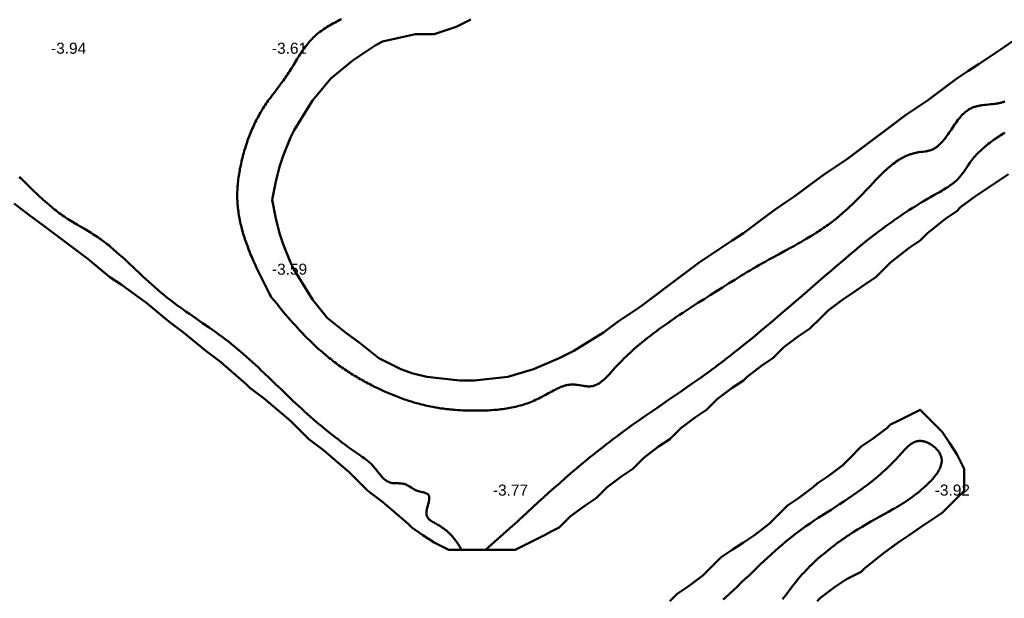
# Model space of a CAD drawing. Header units: metres. Extents: x 239209 to 240490, y 582227 to 583974.
# Tile 5 of 42: x 239476 to 239609, y 582502 to 582581. Entities that reach past the tile are written whole.
import ezdxf

# ---------------------------------------------------------------- set-up
doc = ezdxf.new("R2010")
doc.units = ezdxf.units.M
for name, color, linetype, lineweight in [('B-WE-GW-WATERGANG_BODEM-G', 90, 'Continuous', 18), ('B-WE-SURFACE-GRENS-G', 150, 'Continuous', 18), ('TM-SURFACE-TIN-LABELPeiling axel', 7, 'Continuous', 18)]:
    doc.layers.add(name, color=color, linetype=linetype, lineweight=lineweight)
doc.styles.get("Standard").update_dxf_attribs({"font": 'arial.ttf'})

# ---------------------------------------------------------------- blocks, each defined once
blk = doc.blocks.new('*U92')
at = {"layer": 'TM-SURFACE-TIN-LABELPeiling axel', "color": 7, "linetype": 'Continuous', "lineweight": 18, "insert": (239479.99, 582577.09, -3.94), "char_height": 1.5, "attachment_point": 4}
blk.add_mtext('{\\fArial|b0|i0|c0|p34;-3.94}', dxfattribs=at)
blk = doc.blocks.new('*U102')
at = {"layer": 'TM-SURFACE-TIN-LABELPeiling axel', "color": 7, "linetype": 'Continuous', "lineweight": 18, "insert": (239509.99, 582547.09, -3.59), "char_height": 1.5, "attachment_point": 4}
blk.add_mtext('{\\fArial|b0|i0|c0|p34;-3.59}', dxfattribs=at)
blk = doc.blocks.new('*U103')
at = {"layer": 'TM-SURFACE-TIN-LABELPeiling axel', "color": 7, "linetype": 'Continuous', "lineweight": 18, "insert": (239509.99, 582577.09, -3.61), "char_height": 1.5, "attachment_point": 4}
blk.add_mtext('{\\fArial|b0|i0|c0|p34;-3.61}', dxfattribs=at)
blk = doc.blocks.new('*U112')
at = {"layer": 'TM-SURFACE-TIN-LABELPeiling axel', "color": 7, "linetype": 'Continuous', "lineweight": 18, "insert": (239539.99, 582517.09, -3.77), "char_height": 1.5, "attachment_point": 4}
blk.add_mtext('{\\fArial|b0|i0|c0|p34;-3.77}', dxfattribs=at)
blk = doc.blocks.new('*U138')
at = {"layer": 'TM-SURFACE-TIN-LABELPeiling axel', "color": 7, "linetype": 'Continuous', "lineweight": 18, "insert": (239599.99, 582517.09, -3.92), "char_height": 1.5, "attachment_point": 4}
blk.add_mtext('{\\fArial|b0|i0|c0|p34;-3.92}', dxfattribs=at)

msp = doc.modelspace()

# ---------------------------------------------------------------- linework, layer by layer
at = {"layer": 'B-WE-GW-WATERGANG_BODEM-G', "lineweight": 50}
for points in [[(239519.45, 582581.06, -3.92), (239519.22, 582580.95, -3.91), (239519, 582580.84, -3.91), (239518.78, 582580.73, -3.9), (239518.56, 582580.61, -3.88), (239518.34, 582580.5, -3.88), (239518.13, 582580.38, -3.89), (239517.91, 582580.26, -3.9), (239517.7, 582580.14, -3.89), (239517.5, 582580.01, -3.87), (239517.29, 582579.88, -3.84), (239517.09, 582579.75, -3.84), (239516.89, 582579.61, -3.85), (239516.7, 582579.48, -3.86), (239516.5, 582579.33, -3.86), (239516.32, 582579.19, -3.86), (239516.13, 582579.04, -3.85), (239515.95, 582578.88, -3.84), (239515.77, 582578.72, -3.84), (239515.6, 582578.56, -3.84), (239515.52, 582578.47, -3.84), (239515.43, 582578.39, -3.85), (239515.27, 582578.22, -3.87), (239515.11, 582578.04, -3.88), (239514.96, 582577.86, -3.88), (239514.8, 582577.67, -3.87), (239514.66, 582577.48, -3.88), (239514.51, 582577.29, -3.88), (239514.37, 582577.09, -3.87), (239514.23, 582576.89, -3.88), (239514.09, 582576.69, -3.88), (239513.95, 582576.48, -3.89), (239513.82, 582576.28, -3.9), (239513.69, 582576.07, -3.9), (239513.43, 582575.65, -3.91), (239512.91, 582574.8, -3.94), (239512.65, 582574.38, -3.96), (239512.51, 582574.17, -3.97), (239512.38, 582573.96, -3.98), (239512.24, 582573.75, -3.99), (239512.11, 582573.54, -3.99), (239511.97, 582573.34, -4), (239511.83, 582573.13, -4.01), (239511.69, 582572.93, -4.01), (239511.54, 582572.73, -4), (239511.25, 582572.34, -4.01), (239510.95, 582571.94, -4.03), (239510.66, 582571.55, -4.02), (239510.36, 582571.16, -4.02), (239510.07, 582570.78, -4.03), (239509.78, 582570.38, -4.03), (239509.63, 582570.19, -4.03), (239509.49, 582569.99, -4.03), (239509.35, 582569.79, -4.02), (239509.21, 582569.59, -4.02), (239509.07, 582569.39, -4.03), (239508.94, 582569.19, -4.03), (239508.81, 582568.98, -4.03), (239508.68, 582568.78, -4.02), (239508.55, 582568.57, -4.03), (239508.43, 582568.36, -4.02), (239508.3, 582568.15, -4.01), (239508.19, 582567.93, -4.02), (239508.07, 582567.72, -4.03), (239507.96, 582567.5, -4.03), (239507.84, 582567.28, -4.03), (239507.73, 582567.07, -4.03), (239507.63, 582566.85, -4.03), (239507.52, 582566.62, -4.02), (239507.42, 582566.4, -4.02), (239507.32, 582566.18, -4.03), (239507.22, 582565.95, -4.05), (239507.13, 582565.72, -4.05), (239507.04, 582565.49, -4.05), (239506.95, 582565.27, -4.05), (239506.86, 582565.04, -4.04), (239506.77, 582564.8, -4.02), (239506.69, 582564.57, -4.01), (239506.61, 582564.34, -3.99), (239506.53, 582564.1, -4), (239506.45, 582563.87, -3.99), (239506.38, 582563.63, -3.98), (239506.31, 582563.4, -3.98), (239506.24, 582563.16, -3.97), (239506.17, 582562.92, -3.97), (239506.1, 582562.68, -3.97), (239506.04, 582562.44, -3.97), (239505.98, 582562.2, -3.97), (239505.92, 582561.96, -3.96), (239505.86, 582561.72, -3.96), (239505.8, 582561.47, -3.95), (239505.75, 582561.23, -3.95), (239505.7, 582560.99, -3.94), (239505.65, 582560.75, -3.93), (239505.61, 582560.5, -3.93), (239505.57, 582560.26, -3.92), (239505.53, 582560.02, -3.92), (239505.49, 582559.77, -3.92), (239505.46, 582559.53, -3.92), (239505.42, 582559.28, -3.92), (239505.4, 582559.04, -3.92), (239505.37, 582558.79, -3.92), (239505.35, 582558.55, -3.91), (239505.33, 582558.31, -3.91), (239505.31, 582558.06, -3.91), (239505.3, 582557.82, -3.9), (239505.29, 582557.58, -3.89), (239505.29, 582557.33, -3.87), (239505.29, 582557.09, -3.86), (239505.29, 582556.85, -3.85), (239505.29, 582556.6, -3.84), (239505.3, 582556.36, -3.84), (239505.31, 582556.12, -3.83), (239505.33, 582555.88, -3.82), (239505.35, 582555.64, -3.81), (239505.37, 582555.4, -3.79), (239505.4, 582555.16, -3.78), (239505.43, 582554.93, -3.76), (239505.46, 582554.69, -3.74), (239505.5, 582554.45, -3.73), (239505.54, 582554.21, -3.73), (239505.58, 582553.98, -3.72), (239505.63, 582553.74, -3.72), (239505.68, 582553.51, -3.72), (239505.73, 582553.27, -3.73), (239505.79, 582553.04, -3.73), (239505.84, 582552.8, -3.75), (239505.91, 582552.57, -3.76), (239505.97, 582552.33, -3.78), (239506.03, 582552.1, -3.79), (239506.1, 582551.87, -3.81), (239506.17, 582551.64, -3.81), (239506.25, 582551.4, -3.81), (239506.32, 582551.17, -3.82), (239506.4, 582550.94, -3.82), (239506.48, 582550.71, -3.82), (239506.56, 582550.48, -3.83), (239506.65, 582550.25, -3.83), (239506.74, 582550.02, -3.83), (239506.82, 582549.79, -3.82), (239506.92, 582549.56, -3.81), (239507.01, 582549.33, -3.81), (239507.1, 582549.1, -3.79), (239507.2, 582548.87, -3.77), (239507.29, 582548.64, -3.75), (239507.49, 582548.19, -3.74), (239507.7, 582547.73, -3.74), (239507.91, 582547.27, -3.72), (239508.12, 582546.82, -3.72), (239508.34, 582546.37, -3.71), (239508.56, 582545.91, -3.7), (239508.79, 582545.46, -3.69), (239509.02, 582545.01, -3.69), (239509.48, 582544.1, -3.63), (239509.71, 582543.65, -3.63), (239509.83, 582543.43, -3.64), (239509.86, 582543.37, -3.64), (239509.86, 582543.36, -3.64), (239509.87, 582543.34, -3.64), (239509.89, 582543.32, -3.64), (239509.97, 582543.22, -3.64), (239510.59, 582542.47, -3.65), (239511.21, 582541.71, -3.64), (239511.52, 582541.33, -3.67), (239511.84, 582540.96, -3.69), (239512.16, 582540.59, -3.69), (239512.48, 582540.22, -3.69), (239512.8, 582539.85, -3.72), (239513.13, 582539.48, -3.72), (239513.46, 582539.12, -3.74), (239513.79, 582538.76, -3.74), (239514.13, 582538.4, -3.75), (239514.47, 582538.05, -3.75), (239514.82, 582537.7, -3.76), (239515.17, 582537.36, -3.75), (239515.52, 582537.01, -3.74), (239515.88, 582536.68, -3.72), (239516.24, 582536.35, -3.71), (239516.42, 582536.18, -3.7), (239516.61, 582536.02, -3.7), (239516.79, 582535.86, -3.7), (239516.98, 582535.7, -3.69), (239517.16, 582535.54, -3.69), (239517.35, 582535.38, -3.68), (239517.54, 582535.23, -3.68), (239517.73, 582535.07, -3.68), (239517.92, 582534.92, -3.68), (239518.11, 582534.77, -3.67), (239518.31, 582534.61, -3.66), (239518.5, 582534.47, -3.65), (239518.7, 582534.32, -3.67), (239518.89, 582534.17, -3.68), (239519.09, 582534.03, -3.69), (239519.29, 582533.89, -3.68), (239519.49, 582533.75, -3.67), (239519.69, 582533.61, -3.67), (239519.89, 582533.47, -3.67), (239520.1, 582533.33, -3.68), (239520.3, 582533.2, -3.69), (239520.51, 582533.06, -3.7), (239520.71, 582532.93, -3.71), (239520.92, 582532.8, -3.7), (239521.13, 582532.67, -3.69), (239521.34, 582532.55, -3.67), (239521.55, 582532.42, -3.66), (239521.76, 582532.3, -3.68), (239521.98, 582532.18, -3.69), (239522.19, 582532.06, -3.69), (239522.4, 582531.94, -3.68), (239522.62, 582531.82, -3.68), (239522.83, 582531.7, -3.67), (239523.05, 582531.59, -3.67), (239523.27, 582531.47, -3.67), (239523.49, 582531.36, -3.68), (239523.93, 582531.14, -3.68), (239524.37, 582530.93, -3.68), (239524.81, 582530.72, -3.68), (239525.26, 582530.51, -3.67), (239525.71, 582530.31, -3.68), (239525.94, 582530.22, -3.68), (239526.16, 582530.12, -3.69), (239526.39, 582530.03, -3.69), (239526.62, 582529.94, -3.69), (239526.85, 582529.85, -3.68), (239527.08, 582529.76, -3.68), (239527.31, 582529.67, -3.69), (239527.54, 582529.59, -3.7), (239527.77, 582529.5, -3.71), (239528, 582529.42, -3.71), (239528.23, 582529.34, -3.72), (239528.46, 582529.26, -3.73), (239528.7, 582529.19, -3.73), (239528.93, 582529.11, -3.75), (239529.17, 582529.04, -3.75), (239529.4, 582528.97, -3.74), (239529.64, 582528.9, -3.73), (239529.87, 582528.84, -3.72), (239530.11, 582528.78, -3.71), (239530.35, 582528.71, -3.72), (239530.58, 582528.66, -3.72), (239530.82, 582528.6, -3.72), (239531.06, 582528.54, -3.72), (239531.3, 582528.49, -3.71), (239531.54, 582528.44, -3.7), (239531.78, 582528.4, -3.7), (239532.02, 582528.35, -3.69), (239532.26, 582528.31, -3.71), (239532.5, 582528.27, -3.72), (239532.74, 582528.23, -3.73), (239532.98, 582528.2, -3.74), (239533.22, 582528.16, -3.74), (239533.46, 582528.13, -3.74), (239533.71, 582528.1, -3.73), (239533.95, 582528.07, -3.73), (239534.19, 582528.05, -3.74), (239534.44, 582528.03, -3.75), (239534.68, 582528.01, -3.76), (239534.93, 582527.99, -3.77), (239535.17, 582527.97, -3.77), (239535.42, 582527.95, -3.76), (239535.66, 582527.94, -3.76), (239535.91, 582527.93, -3.75), (239536.15, 582527.92, -3.75), (239536.4, 582527.91, -3.76), (239536.65, 582527.9, -3.75), (239536.89, 582527.9, -3.75), (239537.14, 582527.89, -3.75), (239537.63, 582527.89, -3.74), (239538.13, 582527.9, -3.74), (239538.62, 582527.91, -3.76), (239538.87, 582527.91, -3.77), (239539.12, 582527.92, -3.77), (239539.37, 582527.93, -3.77), (239539.61, 582527.95, -3.77), (239539.86, 582527.96, -3.77), (239540.11, 582527.98, -3.78), (239540.35, 582528, -3.78), (239540.6, 582528.02, -3.79), (239540.85, 582528.05, -3.8), (239541.09, 582528.07, -3.8), (239541.34, 582528.1, -3.79), (239541.58, 582528.14, -3.78), (239541.82, 582528.17, -3.77), (239542.06, 582528.21, -3.77), (239542.3, 582528.26, -3.76), (239542.54, 582528.3, -3.77), (239542.78, 582528.35, -3.77), (239543.02, 582528.4, -3.77), (239543.26, 582528.46, -3.77), (239543.49, 582528.52, -3.78), (239543.73, 582528.58, -3.79), (239543.96, 582528.65, -3.8), (239544.19, 582528.72, -3.8), (239544.42, 582528.8, -3.79), (239544.65, 582528.88, -3.79), (239544.88, 582528.97, -3.79), (239545.1, 582529.05, -3.79), (239545.33, 582529.15, -3.8), (239545.55, 582529.24, -3.8), (239545.78, 582529.34, -3.8), (239546, 582529.44, -3.81), (239546.22, 582529.55, -3.81), (239546.44, 582529.66, -3.8), (239546.66, 582529.77, -3.81), (239546.88, 582529.89, -3.81), (239547.1, 582530, -3.81), (239547.32, 582530.12, -3.78), (239547.54, 582530.25, -3.79), (239547.98, 582530.49, -3.77), (239548.21, 582530.61, -3.77), (239548.43, 582530.73, -3.77), (239548.65, 582530.85, -3.76), (239548.76, 582530.9, -3.75), (239548.88, 582530.95, -3.75), (239548.99, 582531, -3.74), (239549.1, 582531.05, -3.74), (239549.22, 582531.1, -3.74), (239549.33, 582531.15, -3.74), (239549.45, 582531.19, -3.74), (239549.56, 582531.23, -3.74), (239549.68, 582531.26, -3.74), (239549.8, 582531.3, -3.74), (239549.91, 582531.33, -3.74), (239550.03, 582531.35, -3.74), (239550.15, 582531.38, -3.74), (239550.27, 582531.4, -3.74), (239550.39, 582531.41, -3.74), (239550.51, 582531.43, -3.74), (239550.63, 582531.43, -3.74), (239550.75, 582531.44, -3.74), (239550.87, 582531.43, -3.74), (239551, 582531.43, -3.75), (239551.12, 582531.42, -3.75), (239551.24, 582531.41, -3.76), (239551.37, 582531.39, -3.77), (239551.49, 582531.38, -3.78), (239551.74, 582531.34, -3.79), (239551.99, 582531.3, -3.81), (239552.24, 582531.26, -3.81), (239552.36, 582531.24, -3.81), (239552.49, 582531.23, -3.81), (239552.61, 582531.21, -3.82), (239552.73, 582531.2, -3.82), (239552.85, 582531.19, -3.82), (239552.97, 582531.19, -3.83), (239553.09, 582531.19, -3.83), (239553.2, 582531.19, -3.83), (239553.32, 582531.2, -3.83), (239553.43, 582531.21, -3.84), (239553.55, 582531.23, -3.84), (239553.66, 582531.26, -3.84), (239553.77, 582531.29, -3.84), (239553.88, 582531.33, -3.83), (239553.98, 582531.37, -3.83), (239554.09, 582531.42, -3.84), (239554.19, 582531.47, -3.85), (239554.29, 582531.53, -3.85), (239554.4, 582531.59, -3.86), (239554.5, 582531.65, -3.86), (239554.6, 582531.72, -3.87), (239554.7, 582531.79, -3.87), (239554.79, 582531.87, -3.88), (239554.89, 582531.94, -3.88), (239554.98, 582532.03, -3.89), (239555.08, 582532.11, -3.89), (239555.17, 582532.2, -3.9), (239555.27, 582532.28, -3.91), (239555.36, 582532.38, -3.91), (239555.45, 582532.47, -3.92), (239555.63, 582532.66, -3.92), (239555.81, 582532.85, -3.92), (239555.99, 582533.05, -3.93), (239556.34, 582533.44, -3.93), (239556.52, 582533.64, -3.94), (239556.69, 582533.83, -3.93), (239556.87, 582534.02, -3.93), (239557.04, 582534.2, -3.92), (239557.22, 582534.39, -3.91), (239557.39, 582534.57, -3.9), (239557.57, 582534.74, -3.89), (239557.74, 582534.92, -3.88), (239557.92, 582535.09, -3.87), (239558.09, 582535.26, -3.87), (239558.27, 582535.43, -3.88), (239558.44, 582535.59, -3.9), (239558.62, 582535.76, -3.9), (239558.8, 582535.92, -3.91), (239558.97, 582536.08, -3.92), (239559.15, 582536.24, -3.91), (239559.51, 582536.55, -3.87), (239559.88, 582536.86, -3.86), (239560.24, 582537.17, -3.83), (239560.61, 582537.47, -3.77), (239560.99, 582537.77, -3.75), (239561.37, 582538.06, -3.77), (239561.76, 582538.36, -3.79), (239562.14, 582538.65, -3.82), (239562.53, 582538.94, -3.84), (239562.93, 582539.22, -3.84), (239563.33, 582539.51, -3.85), (239563.73, 582539.79, -3.84), (239564.13, 582540.07, -3.88), (239564.54, 582540.35, -3.89), (239564.94, 582540.63, -3.87), (239565.35, 582540.9, -3.85), (239565.77, 582541.17, -3.83), (239566.18, 582541.45, -3.82), (239567.01, 582541.99, -3.87), (239567.84, 582542.52, -3.8), (239568.67, 582543.05, -3.76), (239569.5, 582543.58, -3.74), (239570.34, 582544.11, -3.72), (239571.16, 582544.63, -3.71), (239571.99, 582545.15, -3.74), (239572.82, 582545.67, -3.76), (239573.66, 582546.18, -3.72), (239574.07, 582546.43, -3.71), (239574.49, 582546.69, -3.74), (239574.91, 582546.94, -3.76), (239575.33, 582547.19, -3.76), (239575.76, 582547.43, -3.74), (239576.18, 582547.68, -3.73), (239576.61, 582547.92, -3.74), (239577.03, 582548.16, -3.72), (239577.46, 582548.4, -3.72), (239577.89, 582548.64, -3.73), (239578.76, 582549.11, -3.73), (239579.63, 582549.58, -3.78), (239580.49, 582550.06, -3.8), (239580.93, 582550.29, -3.82), (239581.36, 582550.53, -3.81), (239581.79, 582550.78, -3.81), (239582.21, 582551.02, -3.82), (239582.64, 582551.27, -3.85), (239583.06, 582551.52, -3.86), (239583.47, 582551.77, -3.86), (239583.89, 582552.03, -3.86), (239584.09, 582552.16, -3.86), (239584.3, 582552.29, -3.86), (239584.5, 582552.43, -3.86), (239584.7, 582552.56, -3.85), (239584.9, 582552.7, -3.84), (239585.1, 582552.84, -3.84), (239585.3, 582552.98, -3.83), (239585.5, 582553.12, -3.83), (239585.69, 582553.26, -3.84), (239585.89, 582553.4, -3.83), (239586.08, 582553.55, -3.83), (239586.27, 582553.7, -3.83), (239586.46, 582553.85, -3.82), (239586.65, 582554, -3.82), (239586.84, 582554.15, -3.83), (239587.02, 582554.3, -3.83), (239587.2, 582554.46, -3.82), (239587.39, 582554.62, -3.82), (239587.57, 582554.78, -3.82), (239587.75, 582554.94, -3.83), (239587.93, 582555.1, -3.83), (239588.11, 582555.26, -3.81), (239588.29, 582555.43, -3.78), (239588.46, 582555.6, -3.77), (239588.81, 582555.93, -3.75), (239589.16, 582556.28, -3.75), (239589.51, 582556.62, -3.77), (239589.86, 582556.98, -3.77), (239590.21, 582557.33, -3.77), (239590.55, 582557.69, -3.77), (239590.9, 582558.06, -3.79), (239591.25, 582558.43, -3.76), (239591.6, 582558.8, -3.76), (239591.95, 582559.17, -3.75), (239592.31, 582559.54, -3.7), (239592.48, 582559.73, -3.68), (239592.67, 582559.91, -3.66), (239592.85, 582560.09, -3.65), (239593.03, 582560.27, -3.65), (239593.22, 582560.44, -3.65), (239593.4, 582560.61, -3.66), (239593.59, 582560.78, -3.66), (239593.78, 582560.95, -3.66), (239593.97, 582561.11, -3.66), (239594.17, 582561.26, -3.68), (239594.36, 582561.42, -3.68), (239594.56, 582561.56, -3.69), (239594.76, 582561.71, -3.71), (239594.97, 582561.84, -3.73), (239595.07, 582561.91, -3.73), (239595.17, 582561.98, -3.73), (239595.28, 582562.04, -3.73), (239595.38, 582562.1, -3.73), (239595.49, 582562.16, -3.73), (239595.59, 582562.22, -3.72), (239595.7, 582562.28, -3.72), (239595.81, 582562.33, -3.73), (239595.92, 582562.39, -3.74), (239596.02, 582562.44, -3.74), (239596.13, 582562.49, -3.74), (239596.24, 582562.53, -3.74), (239596.36, 582562.58, -3.74), (239596.47, 582562.62, -3.74), (239596.58, 582562.67, -3.74), (239596.7, 582562.71, -3.75), (239596.81, 582562.74, -3.75), (239596.93, 582562.78, -3.75), (239597.04, 582562.81, -3.75), (239597.16, 582562.85, -3.75), (239597.28, 582562.87, -3.75), (239597.4, 582562.9, -3.76), (239597.52, 582562.93, -3.76), (239597.64, 582562.95, -3.76), (239597.76, 582562.97, -3.77), (239597.89, 582562.99, -3.77), (239598.13, 582563.02, -3.79), (239598.38, 582563.05, -3.81), (239598.63, 582563.08, -3.82), (239598.75, 582563.1, -3.83), (239598.87, 582563.12, -3.84), (239598.99, 582563.14, -3.85), (239599.1, 582563.17, -3.85), (239599.22, 582563.2, -3.84), (239599.33, 582563.23, -3.84), (239599.44, 582563.27, -3.84), (239599.55, 582563.31, -3.84), (239599.66, 582563.35, -3.84), (239599.76, 582563.4, -3.84), (239599.86, 582563.45, -3.85), (239599.96, 582563.51, -3.85), (239600.06, 582563.57, -3.85), (239600.16, 582563.63, -3.86), (239600.25, 582563.7, -3.86), (239600.34, 582563.77, -3.86), (239600.43, 582563.84, -3.86), (239600.52, 582563.92, -3.86), (239600.61, 582564, -3.86), (239600.7, 582564.08, -3.85), (239600.78, 582564.16, -3.85), (239600.87, 582564.25, -3.84), (239600.95, 582564.34, -3.83), (239601.03, 582564.43, -3.82), (239601.11, 582564.52, -3.81), (239601.19, 582564.62, -3.81), (239601.27, 582564.71, -3.81), (239601.35, 582564.81, -3.81), (239601.43, 582564.91, -3.81), (239601.5, 582565.01, -3.81), (239601.65, 582565.22, -3.81), (239601.8, 582565.43, -3.81), (239601.95, 582565.65, -3.8), (239602.24, 582566.08, -3.77), (239602.53, 582566.52, -3.73), (239602.68, 582566.74, -3.74), (239602.83, 582566.95, -3.76), (239602.99, 582567.16, -3.76), (239603.14, 582567.37, -3.75), (239603.22, 582567.47, -3.75), (239603.3, 582567.57, -3.74), (239603.39, 582567.67, -3.74), (239603.47, 582567.77, -3.73), (239603.55, 582567.86, -3.73), (239603.64, 582567.96, -3.73), (239603.73, 582568.05, -3.73), (239603.81, 582568.14, -3.72), (239603.9, 582568.22, -3.72), (239604, 582568.31, -3.72), (239604.09, 582568.39, -3.71), (239604.18, 582568.47, -3.72), (239604.28, 582568.54, -3.73), (239604.38, 582568.62, -3.73), (239604.48, 582568.69, -3.74), (239604.58, 582568.76, -3.74), (239604.68, 582568.82, -3.74), (239604.79, 582568.88, -3.75), (239604.9, 582568.94, -3.76), (239605.01, 582568.99, -3.77), (239605.12, 582569.04, -3.77), (239605.24, 582569.09, -3.77), (239605.36, 582569.13, -3.78), (239605.48, 582569.17, -3.78), (239605.6, 582569.2, -3.78), (239605.73, 582569.23, -3.79), (239605.85, 582569.26, -3.79), (239605.98, 582569.29, -3.8), (239606.11, 582569.31, -3.81), (239606.24, 582569.34, -3.81), (239606.37, 582569.36, -3.82), (239606.5, 582569.37, -3.82), (239606.77, 582569.41, -3.83), (239607.03, 582569.43, -3.84), (239607.57, 582569.49, -3.81), (239607.83, 582569.51, -3.81), (239608.09, 582569.54, -3.81), (239608.22, 582569.56, -3.81), (239608.35, 582569.58, -3.81), (239608.47, 582569.59, -3.81), (239608.59, 582569.62, -3.81), (239608.71, 582569.64, -3.82), (239608.83, 582569.67, -3.82), (239608.95, 582569.69, -3.82), (239609.06, 582569.72, -3.82), (239609.18, 582569.76, -3.81), (239609.29, 582569.8, -3.8), (239609.39, 582569.84, -3.8), (239609.49, 582569.88, -3.79)], [(239609.51, 582565.65, -3.71), (239609.3, 582565.52, -3.72), (239609.09, 582565.39, -3.74), (239608.88, 582565.26, -3.76), (239608.67, 582565.12, -3.77), (239608.46, 582564.98, -3.78), (239608.26, 582564.84, -3.77), (239608.06, 582564.7, -3.78), (239607.86, 582564.56, -3.78), (239607.66, 582564.41, -3.77), (239607.46, 582564.26, -3.77), (239607.26, 582564.11, -3.77), (239607.07, 582563.96, -3.76), (239606.88, 582563.8, -3.76), (239606.69, 582563.64, -3.76), (239606.51, 582563.48, -3.78), (239606.33, 582563.32, -3.78), (239606.15, 582563.15, -3.79), (239605.97, 582562.98, -3.8), (239605.8, 582562.8, -3.78), (239605.63, 582562.62, -3.77), (239605.47, 582562.44, -3.75), (239605.31, 582562.26, -3.77), (239605.15, 582562.07, -3.79), (239605, 582561.88, -3.8), (239604.85, 582561.68, -3.78), (239604.71, 582561.48, -3.76), (239604.57, 582561.28, -3.75), (239604.29, 582560.87, -3.75), (239604.01, 582560.46, -3.72), (239603.87, 582560.26, -3.72), (239603.73, 582560.07, -3.71), (239603.58, 582559.87, -3.69), (239603.5, 582559.78, -3.7), (239603.43, 582559.68, -3.7), (239603.35, 582559.59, -3.7), (239603.27, 582559.5, -3.69), (239603.19, 582559.41, -3.68), (239603.1, 582559.32, -3.67), (239603.02, 582559.24, -3.69), (239602.93, 582559.16, -3.69), (239602.84, 582559.07, -3.7), (239602.75, 582558.99, -3.7), (239602.66, 582558.91, -3.69), (239602.57, 582558.84, -3.68), (239602.47, 582558.76, -3.66), (239602.38, 582558.69, -3.65), (239602.28, 582558.61, -3.65), (239602.18, 582558.54, -3.66), (239601.98, 582558.4, -3.67), (239601.78, 582558.26, -3.66), (239601.57, 582558.13, -3.66), (239601.36, 582558, -3.66), (239601.15, 582557.87, -3.65), (239600.93, 582557.74, -3.63), (239600.72, 582557.62, -3.61), (239600.28, 582557.38, -3.64), (239599.85, 582557.13, -3.7), (239599.42, 582556.89, -3.7), (239598.99, 582556.64, -3.68), (239598.57, 582556.39, -3.66), (239598.15, 582556.14, -3.68), (239597.73, 582555.88, -3.69), (239597.31, 582555.63, -3.7), (239596.9, 582555.37, -3.76), (239596.49, 582555.11, -3.79), (239596.08, 582554.84, -3.79), (239595.67, 582554.57, -3.75), (239595.27, 582554.3, -3.75), (239594.87, 582554.02, -3.77), (239594.46, 582553.75, -3.77), (239594.06, 582553.46, -3.77), (239593.67, 582553.18, -3.79), (239593.27, 582552.89, -3.79), (239592.88, 582552.6, -3.77), (239592.48, 582552.31, -3.75), (239592.09, 582552.01, -3.79), (239591.7, 582551.71, -3.76), (239591.32, 582551.41, -3.75), (239590.93, 582551.11, -3.79), (239590.55, 582550.8, -3.76), (239590.17, 582550.49, -3.76), (239589.79, 582550.18, -3.79), (239589.41, 582549.87, -3.8), (239589.03, 582549.56, -3.8), (239588.66, 582549.25, -3.81), (239588.28, 582548.93, -3.82), (239587.53, 582548.3, -3.79), (239586.79, 582547.66, -3.81), (239586.05, 582547.02, -3.81), (239585.68, 582546.7, -3.78), (239585.31, 582546.38, -3.77), (239583.83, 582545.09, -3.82), (239582.35, 582543.81, -3.83), (239580.87, 582542.53, -3.78), (239580.13, 582541.89, -3.7), (239579.38, 582541.25, -3.73), (239578.64, 582540.62, -3.75), (239577.89, 582539.98, -3.74), (239577.14, 582539.35, -3.65), (239576.39, 582538.73, -3.63), (239575.63, 582538.1, -3.63), (239574.88, 582537.48, -3.67), (239574.12, 582536.86, -3.7), (239573.35, 582536.25, -3.69), (239572.97, 582535.95, -3.69), (239572.58, 582535.64, -3.64), (239572.2, 582535.34, -3.65), (239571.81, 582535.04, -3.69), (239571.42, 582534.74, -3.69), (239571.03, 582534.44, -3.7), (239570.64, 582534.15, -3.72), (239570.25, 582533.86, -3.73), (239569.86, 582533.56, -3.73), (239569.46, 582533.27, -3.72), (239569.07, 582532.98, -3.72), (239568.67, 582532.7, -3.7), (239568.27, 582532.41, -3.68), (239567.88, 582532.13, -3.68), (239567.07, 582531.57, -3.69), (239566.27, 582531.01, -3.7), (239565.46, 582530.45, -3.72), (239563.85, 582529.35, -3.78), (239562.23, 582528.24, -3.79), (239561.42, 582527.69, -3.76), (239560.61, 582527.13, -3.75), (239559.81, 582526.57, -3.74), (239559.41, 582526.29, -3.73), (239559.01, 582526, -3.72), (239558.62, 582525.72, -3.74), (239558.22, 582525.43, -3.75), (239557.82, 582525.14, -3.75), (239557.43, 582524.85, -3.75), (239557.04, 582524.56, -3.75), (239556.64, 582524.26, -3.79), (239556.25, 582523.97, -3.82), (239555.86, 582523.67, -3.82), (239555.47, 582523.37, -3.81), (239555.09, 582523.07, -3.83), (239554.7, 582522.77, -3.84), (239554.32, 582522.47, -3.87), (239553.93, 582522.16, -3.9), (239553.55, 582521.86, -3.89), (239553.17, 582521.55, -3.89), (239552.79, 582521.24, -3.89), (239552.41, 582520.93, -3.89), (239552.04, 582520.62, -3.9), (239551.66, 582520.3, -3.92), (239551.29, 582519.99, -3.93), (239550.91, 582519.67, -3.92), (239550.54, 582519.35, -3.91), (239550.17, 582519.03, -3.94), (239549.8, 582518.71, -3.92), (239549.07, 582518.06, -3.91), (239548.33, 582517.41, -3.91), (239547.6, 582516.76, -3.91), (239546.88, 582516.1, -3.92), (239546.15, 582515.45, -3.91), (239545.43, 582514.78, -3.87), (239543.99, 582513.46, -3.85), (239543.63, 582513.13, -3.85), (239543.45, 582512.96, -3.85), (239543.36, 582512.88, -3.85), (239543.31, 582512.84, -3.85), (239543.3, 582512.83, -3.85), (239543.29, 582512.82, -3.84), (239543.27, 582512.8, -3.84), (239542.66, 582512.26, -3.81), (239541.44, 582511.17, -3.8), (239539, 582509, -3.81)], [(239475.66, 582559.61, -3.85), (239475.88, 582559.44, -3.85), (239475.99, 582559.36, -3.86), (239476.01, 582559.34, -3.86), (239476.04, 582559.31, -3.86), (239476.08, 582559.27, -3.86), (239476.86, 582558.5, -3.84), (239477.24, 582558.12, -3.85), (239477.63, 582557.74, -3.85), (239478.03, 582557.36, -3.86), (239478.42, 582556.99, -3.85), (239478.82, 582556.62, -3.84), (239479.22, 582556.26, -3.84), (239479.63, 582555.91, -3.84), (239479.84, 582555.73, -3.83), (239480.04, 582555.56, -3.83), (239480.25, 582555.39, -3.82), (239480.46, 582555.22, -3.82), (239480.68, 582555.05, -3.82), (239480.89, 582554.89, -3.81), (239481.1, 582554.73, -3.81), (239481.32, 582554.57, -3.81), (239481.54, 582554.41, -3.81), (239481.76, 582554.26, -3.82), (239481.98, 582554.1, -3.82), (239482.21, 582553.96, -3.81), (239482.44, 582553.81, -3.8), (239482.66, 582553.67, -3.8), (239482.89, 582553.53, -3.79), (239483.13, 582553.39, -3.79), (239483.59, 582553.11, -3.81), (239484.53, 582552.57, -3.85), (239485, 582552.3, -3.87), (239485.23, 582552.16, -3.87), (239485.46, 582552.02, -3.87), (239485.69, 582551.87, -3.86), (239485.91, 582551.73, -3.86), (239486.14, 582551.58, -3.86), (239486.36, 582551.43, -3.86), (239486.58, 582551.27, -3.86), (239486.8, 582551.12, -3.87), (239487.02, 582550.96, -3.87), (239487.23, 582550.8, -3.88), (239487.45, 582550.63, -3.88), (239487.66, 582550.47, -3.89), (239487.87, 582550.3, -3.89), (239488.08, 582550.13, -3.89), (239488.49, 582549.78, -3.89), (239488.9, 582549.43, -3.9), (239489.31, 582549.07, -3.9), (239489.71, 582548.71, -3.89), (239490.11, 582548.35, -3.9), (239490.5, 582547.98, -3.91), (239491.29, 582547.23, -3.86), (239492.08, 582546.48, -3.81), (239492.48, 582546.11, -3.8), (239492.87, 582545.74, -3.81), (239493.27, 582545.37, -3.81), (239493.67, 582545.01, -3.79), (239494.08, 582544.65, -3.77), (239494.49, 582544.29, -3.76), (239494.9, 582543.94, -3.75), (239495.32, 582543.6, -3.72), (239495.74, 582543.26, -3.73), (239496.17, 582542.93, -3.75), (239496.6, 582542.6, -3.75), (239497.03, 582542.28, -3.76), (239497.47, 582541.96, -3.74), (239497.91, 582541.65, -3.74), (239498.35, 582541.33, -3.74), (239498.8, 582541.02, -3.77), (239499.69, 582540.41, -3.82), (239500.58, 582539.79, -3.84), (239501.47, 582539.18, -3.82), (239501.91, 582538.87, -3.83), (239502.35, 582538.55, -3.8), (239502.78, 582538.24, -3.76), (239503.22, 582537.91, -3.72), (239503.65, 582537.59, -3.69), (239504.08, 582537.26, -3.71), (239504.5, 582536.93, -3.73), (239504.92, 582536.59, -3.76), (239505.33, 582536.24, -3.78), (239505.74, 582535.9, -3.79), (239506.15, 582535.54, -3.8), (239506.55, 582535.19, -3.8), (239506.96, 582534.83, -3.78), (239507.35, 582534.47, -3.8), (239507.75, 582534.1, -3.81), (239508.15, 582533.73, -3.82), (239508.54, 582533.36, -3.84), (239508.93, 582532.99, -3.84), (239509.71, 582532.24, -3.77), (239510.49, 582531.49, -3.73), (239511.27, 582530.74, -3.74), (239512.05, 582529.99, -3.73), (239512.84, 582529.24, -3.75), (239513.23, 582528.87, -3.75), (239513.63, 582528.5, -3.74), (239514.03, 582528.13, -3.72), (239514.43, 582527.76, -3.68), (239514.83, 582527.4, -3.7), (239515.24, 582527.04, -3.75), (239515.65, 582526.68, -3.76), (239516.06, 582526.33, -3.77), (239516.47, 582525.98, -3.77), (239516.89, 582525.63, -3.75), (239517.31, 582525.29, -3.73), (239517.73, 582524.95, -3.75), (239518.16, 582524.61, -3.77), (239518.58, 582524.28, -3.78), (239519.01, 582523.95, -3.78), (239519.44, 582523.62, -3.76), (239519.87, 582523.3, -3.74), (239520.31, 582522.98, -3.75), (239520.75, 582522.66, -3.78), (239521.18, 582522.35, -3.8), (239521.62, 582522.05, -3.81), (239522.07, 582521.74, -3.8), (239522.29, 582521.59, -3.79), (239522.51, 582521.43, -3.78), (239522.72, 582521.27, -3.77), (239522.93, 582521.11, -3.76), (239523.04, 582521.02, -3.75), (239523.14, 582520.94, -3.75), (239523.25, 582520.85, -3.74), (239523.35, 582520.75, -3.75), (239523.45, 582520.66, -3.76), (239523.54, 582520.56, -3.77), (239523.64, 582520.46, -3.77), (239523.74, 582520.36, -3.78), (239523.83, 582520.25, -3.78), (239523.92, 582520.14, -3.79), (239524.1, 582519.92, -3.78), (239524.45, 582519.46, -3.77), (239524.63, 582519.24, -3.76), (239524.72, 582519.13, -3.75), (239524.81, 582519.02, -3.76), (239524.9, 582518.92, -3.74), (239524.99, 582518.82, -3.74), (239525.09, 582518.72, -3.74), (239525.19, 582518.63, -3.74), (239525.29, 582518.54, -3.74), (239525.39, 582518.46, -3.75), (239525.49, 582518.39, -3.75), (239525.6, 582518.32, -3.75), (239525.71, 582518.25, -3.76), (239525.77, 582518.23, -3.76), (239525.83, 582518.2, -3.76), (239525.89, 582518.18, -3.76), (239525.95, 582518.15, -3.76), (239526.01, 582518.13, -3.76), (239526.07, 582518.12, -3.76), (239526.13, 582518.1, -3.76), (239526.2, 582518.09, -3.76), (239526.33, 582518.06, -3.77), (239526.46, 582518.05, -3.77), (239526.59, 582518.04, -3.77), (239526.73, 582518.03, -3.77), (239526.87, 582518.03, -3.78), (239527.15, 582518.02, -3.77), (239527.29, 582518.01, -3.75), (239527.43, 582518.01, -3.74), (239527.56, 582518, -3.72), (239527.7, 582517.98, -3.71), (239527.83, 582517.96, -3.7), (239527.89, 582517.95, -3.69), (239527.95, 582517.93, -3.69), (239528.02, 582517.91, -3.68), (239528.08, 582517.89, -3.68), (239528.2, 582517.85, -3.66), (239528.32, 582517.79, -3.65), (239528.43, 582517.73, -3.64), (239528.54, 582517.67, -3.63), (239528.66, 582517.6, -3.61), (239528.88, 582517.46, -3.59), (239529, 582517.39, -3.58), (239529.12, 582517.31, -3.58), (239529.24, 582517.24, -3.59), (239529.36, 582517.18, -3.6), (239529.49, 582517.11, -3.6), (239529.62, 582517.05, -3.61), (239529.69, 582517.03, -3.62), (239529.76, 582517, -3.62), (239529.91, 582516.96, -3.63), (239530.05, 582516.92, -3.64), (239530.2, 582516.88, -3.65), (239530.35, 582516.84, -3.66), (239530.5, 582516.8, -3.66), (239530.64, 582516.77, -3.67), (239530.7, 582516.74, -3.67), (239530.77, 582516.72, -3.68), (239530.83, 582516.7, -3.68), (239530.89, 582516.68, -3.68), (239530.95, 582516.65, -3.68), (239531, 582516.63, -3.69), (239531.06, 582516.6, -3.69), (239531.1, 582516.57, -3.7), (239531.15, 582516.54, -3.7), (239531.19, 582516.5, -3.71), (239531.23, 582516.46, -3.71), (239531.26, 582516.42, -3.71), (239531.28, 582516.38, -3.72), (239531.31, 582516.33, -3.72), (239531.33, 582516.28, -3.72), (239531.34, 582516.23, -3.72), (239531.35, 582516.18, -3.72), (239531.36, 582516.12, -3.72), (239531.36, 582516.07, -3.72), (239531.36, 582516.01, -3.72), (239531.36, 582515.94, -3.72), (239531.36, 582515.88, -3.73), (239531.35, 582515.82, -3.73), (239531.34, 582515.75, -3.73), (239531.33, 582515.68, -3.74), (239531.31, 582515.61, -3.74), (239531.28, 582515.47, -3.75), (239531.24, 582515.32, -3.74), (239531.2, 582515.17, -3.75), (239531.16, 582515.02, -3.76), (239531.08, 582514.71, -3.75), (239531.04, 582514.56, -3.75), (239531.01, 582514.41, -3.75), (239530.99, 582514.26, -3.75), (239530.98, 582514.19, -3.75), (239530.97, 582514.12, -3.75), (239530.97, 582514.04, -3.75), (239530.97, 582513.97, -3.74), (239530.97, 582513.91, -3.74), (239530.97, 582513.84, -3.74), (239530.98, 582513.77, -3.73), (239530.99, 582513.71, -3.73), (239531, 582513.65, -3.73), (239531.02, 582513.59, -3.73), (239531.05, 582513.53, -3.72), (239531.07, 582513.47, -3.72), (239531.1, 582513.42, -3.72), (239531.14, 582513.36, -3.72), (239531.18, 582513.31, -3.72), (239531.22, 582513.26, -3.72), (239531.26, 582513.22, -3.72), (239531.3, 582513.17, -3.72), (239531.35, 582513.12, -3.72), (239531.4, 582513.08, -3.72), (239531.46, 582513.03, -3.72), (239531.51, 582512.99, -3.72), (239531.63, 582512.91, -3.72), (239531.75, 582512.83, -3.73), (239531.87, 582512.76, -3.74), (239532, 582512.68, -3.74), (239532.13, 582512.61, -3.75), (239532.26, 582512.54, -3.76), (239532.39, 582512.47, -3.77), (239532.51, 582512.4, -3.79), (239532.63, 582512.33, -3.8), (239532.75, 582512.25, -3.8), (239532.86, 582512.18, -3.81), (239532.97, 582512.11, -3.82), (239533.08, 582512.04, -3.82), (239533.19, 582511.96, -3.81), (239533.29, 582511.89, -3.8), (239533.39, 582511.82, -3.8), (239533.48, 582511.74, -3.81), (239533.58, 582511.67, -3.81), (239533.67, 582511.59, -3.8), (239533.76, 582511.52, -3.8), (239533.85, 582511.44, -3.8), (239533.93, 582511.36, -3.79), (239534.01, 582511.29, -3.79), (239534.09, 582511.21, -3.79), (239534.17, 582511.14, -3.79), (239534.25, 582511.06, -3.79), (239534.32, 582510.98, -3.79), (239534.39, 582510.9, -3.78), (239534.46, 582510.83, -3.78), (239534.53, 582510.75, -3.77), (239534.6, 582510.67, -3.77), (239534.66, 582510.59, -3.77), (239534.73, 582510.51, -3.76), (239534.79, 582510.43, -3.75), (239534.91, 582510.28, -3.74), (239535.02, 582510.12, -3.74), (239535.14, 582509.96, -3.73), (239535.24, 582509.8, -3.74), (239535.35, 582509.64, -3.74), (239535.45, 582509.48, -3.73), (239535.55, 582509.32, -3.72), (239535.75, 582509, -3.69)], [(239571.26, 582502.23, -4.11), (239571.54, 582502.49, -4.08), (239572.1, 582503, -4.11), (239572.65, 582503.51, -4.06), (239573.19, 582504.02, -4.05), (239573.72, 582504.53, -4.02), (239574.25, 582505.03, -4.02), (239574.77, 582505.52, -4.01), (239575.28, 582506.01, -4.01), (239575.79, 582506.5, -3.99), (239576.29, 582506.98, -4.01), (239576.8, 582507.45, -3.98), (239577.3, 582507.92, -3.97), (239577.8, 582508.38, -3.98), (239578.3, 582508.84, -4), (239578.81, 582509.29, -4.01), (239579.32, 582509.73, -4.01), (239579.83, 582510.16, -4.01), (239580.35, 582510.58, -4.01), (239580.87, 582511, -4.03), (239581.14, 582511.2, -4.04), (239581.41, 582511.4, -4.04), (239581.95, 582511.8, -4.08), (239582.5, 582512.19, -4.06), (239583.05, 582512.57, -4.07), (239583.61, 582512.95, -4.08), (239584.18, 582513.32, -4.08), (239584.75, 582513.7, -4.08), (239585.33, 582514.07, -4.09), (239585.91, 582514.44, -4.08), (239586.49, 582514.81, -4.05), (239587.07, 582515.19, -4.06), (239587.66, 582515.57, -4.08), (239588.24, 582515.96, -4.09), (239588.83, 582516.36, -4.08), (239589.41, 582516.77, -4.08), (239590, 582517.18, -4.07), (239590.29, 582517.39, -4.06), (239590.58, 582517.61, -4.06), (239590.86, 582517.83, -4.08), (239591.15, 582518.05, -4.08), (239591.44, 582518.28, -4.07), (239591.73, 582518.51, -4.07), (239592.01, 582518.74, -4.05), (239592.29, 582518.98, -4.04), (239592.58, 582519.22, -4.04), (239592.86, 582519.47, -4.04), (239593.14, 582519.72, -4.04), (239593.42, 582519.98, -4.04), (239593.69, 582520.24, -4.03), (239593.97, 582520.51, -4.05), (239594.24, 582520.78, -4.05), (239594.51, 582521.06, -4.05), (239594.78, 582521.34, -4.04), (239595.04, 582521.63, -4.02), (239595.57, 582522.22, -3.99), (239595.84, 582522.51, -4), (239595.97, 582522.65, -4.01), (239596.1, 582522.79, -4.01), (239596.24, 582522.92, -4.01), (239596.38, 582523.05, -4), (239596.52, 582523.16, -3.99), (239596.66, 582523.27, -3.99), (239596.8, 582523.38, -3.98), (239596.95, 582523.47, -3.98), (239597.1, 582523.55, -3.98), (239597.17, 582523.59, -3.98), (239597.25, 582523.62, -3.98), (239597.33, 582523.65, -3.98), (239597.4, 582523.68, -3.98), (239597.48, 582523.7, -3.98), (239597.56, 582523.73, -3.98), (239597.64, 582523.74, -3.98), (239597.73, 582523.76, -3.98), (239597.81, 582523.77, -3.99), (239597.89, 582523.77, -3.99), (239597.98, 582523.78, -3.99), (239598.06, 582523.78, -3.99), (239598.15, 582523.77, -3.99), (239598.24, 582523.76, -3.99), (239598.33, 582523.75, -3.99), (239598.41, 582523.73, -3.99), (239598.5, 582523.71, -4), (239598.59, 582523.69, -4), (239598.68, 582523.66, -4), (239598.77, 582523.64, -4), (239598.86, 582523.6, -4), (239598.95, 582523.57, -4), (239599.12, 582523.49, -4), (239599.3, 582523.4, -4), (239599.47, 582523.3, -4), (239599.63, 582523.19, -4.01), (239599.79, 582523.07, -4.01), (239599.95, 582522.95, -4.01), (239600.09, 582522.82, -4.02), (239600.23, 582522.68, -4.02), (239600.36, 582522.54, -4.03), (239600.42, 582522.46, -4.03), (239600.48, 582522.39, -4.03), (239600.53, 582522.31, -4.04), (239600.58, 582522.23, -4.04), (239600.63, 582522.16, -4.04), (239600.68, 582522.08, -4.04), (239600.72, 582522, -4.04), (239600.76, 582521.92, -4.05), (239600.79, 582521.84, -4.05), (239600.82, 582521.76, -4.06), (239600.85, 582521.68, -4.06), (239600.88, 582521.59, -4.07), (239600.89, 582521.51, -4.07), (239600.91, 582521.43, -4.08), (239600.92, 582521.35, -4.08), (239600.93, 582521.27, -4.09), (239600.94, 582521.19, -4.09), (239600.94, 582521.1, -4.1), (239600.93, 582521.02, -4.1), (239600.93, 582520.94, -4.1), (239600.92, 582520.86, -4.09), (239600.91, 582520.77, -4.08), (239600.89, 582520.69, -4.07), (239600.88, 582520.61, -4.07), (239600.83, 582520.44, -4.06), (239600.78, 582520.28, -4.05), (239600.71, 582520.12, -4.04), (239600.64, 582519.95, -4.03), (239600.55, 582519.79, -4.01), (239600.46, 582519.63, -4), (239600.36, 582519.46, -3.99), (239600.25, 582519.3, -3.98), (239600.13, 582519.15, -3.97), (239600.01, 582518.99, -3.95), (239599.88, 582518.83, -3.93), (239599.75, 582518.68, -3.91), (239599.62, 582518.52, -3.89), (239599.48, 582518.37, -3.88), (239599.33, 582518.22, -3.89), (239599.19, 582518.08, -3.89), (239599.04, 582517.93, -3.91), (239598.75, 582517.65, -3.94), (239598.45, 582517.39, -3.97), (239598.15, 582517.13, -3.99), (239597.86, 582516.88, -3.97), (239597.56, 582516.64, -3.94), (239597.26, 582516.41, -3.92), (239596.97, 582516.19, -3.92), (239596.67, 582515.98, -3.93), (239596.38, 582515.77, -3.92), (239596.08, 582515.57, -3.93), (239595.78, 582515.38, -3.94), (239595.49, 582515.19, -3.96), (239595.19, 582515.01, -3.98), (239594.89, 582514.83, -3.98), (239594.6, 582514.66, -3.97), (239594.3, 582514.49, -3.95), (239593.71, 582514.15, -3.96), (239592.51, 582513.5, -3.97), (239591.91, 582513.17, -4.02), (239591.31, 582512.83, -3.99), (239590.71, 582512.48, -3.95), (239590.11, 582512.12, -3.97), (239589.51, 582511.75, -3.98), (239588.91, 582511.37, -4), (239588.32, 582510.99, -4.01), (239588.02, 582510.79, -4.02), (239587.72, 582510.58, -4.04), (239587.43, 582510.38, -4.04), (239587.14, 582510.17, -4.05), (239586.85, 582509.96, -4.05), (239586.56, 582509.75, -4.02), (239586.27, 582509.53, -4.01), (239585.98, 582509.32, -4), (239585.7, 582509.09, -4), (239585.42, 582508.87, -4.01), (239585.14, 582508.64, -4.02), (239584.86, 582508.41, -4.03), (239584.58, 582508.18, -4.04), (239584.31, 582507.94, -4.05), (239584.04, 582507.7, -4.05), (239583.77, 582507.46, -4.04), (239583.51, 582507.21, -4.05), (239583.25, 582506.96, -4.05), (239582.99, 582506.71, -4.04), (239582.74, 582506.45, -4.03), (239582.49, 582506.19, -4.02), (239582.24, 582505.93, -4.01), (239582, 582505.66, -4), (239581.76, 582505.39, -4), (239581.52, 582505.12, -4), (239581.29, 582504.85, -3.98), (239581.07, 582504.57, -3.97), (239580.84, 582504.28, -3.96), (239580.63, 582504, -3.95), (239580.41, 582503.71, -3.92), (239579.98, 582503.13, -3.92), (239579.77, 582502.85, -3.9), (239579.55, 582502.56, -3.87), (239579.32, 582502.29, -3.87)]]:
    msp.add_polyline3d(points, dxfattribs=at)
at = {"layer": 'B-WE-SURFACE-GRENS-G', "linetype": 'ByBlock', "lineweight": 50}
for points in [[(239537, 582581, -3.09), (239536, 582580.5, -3.23), (239535, 582580, -3.36), (239533.5, 582579.5, -3.37), (239532, 582579, -3.37), (239531.5, 582579, -3.32), (239531, 582579, -3.27), (239530.5, 582579, -3.2), (239530, 582579, -3.13), (239529.5, 582579, -3.07), (239525, 582578, -2.81), (239524, 582577.5, -2.84), (239521, 582575.5, -2.85), (239518, 582573, -2.85), (239515.5, 582570, -2.92), (239513, 582566, -2.94), (239512.5, 582565, -2.97), (239511.5, 582562.5, -2.97), (239511, 582561, -2.94), (239510.5, 582559, -2.9), (239510, 582556.5, -2.88), (239510.5, 582554, -2.79), (239511, 582552, -2.68), (239511.5, 582550.5, -2.69), (239512.5, 582548, -2.67), (239513, 582547, -2.66), (239515.5, 582543, -2.69), (239517.5, 582540.5, -2.79), (239520, 582538.5, -2.75), (239522, 582537, -2.68), (239524.5, 582535, -2.75), (239527.5, 582533.5, -2.79), (239529, 582533, -2.85), (239531, 582532.5, -2.95), (239535.5, 582532, -2.96), (239536, 582532, -2.94), (239536.5, 582532, -2.92), (239537, 582532, -2.9), (239537.5, 582532, -2.92), (239542, 582532.5, -2.93), (239545.5, 582533.5, -2.85), (239549, 582535, -2.76), (239550, 582535.5, -2.75), (239551, 582536, -2.74), (239555, 582538.5, -2.77), (239557, 582540, -2.78), (239558.5, 582541, -2.78), (239560, 582542, -2.78), (239562, 582543.5, -2.76), (239564, 582545, -2.74), (239566, 582546.5, -2.74), (239568, 582548, -2.73), (239569.5, 582549, -2.75), (239571, 582550, -2.77), (239572.5, 582551, -2.75), (239574, 582552, -2.72), (239576, 582553.5, -2.73), (239578, 582555, -2.73), (239579.5, 582556, -2.75), (239581, 582557, -2.77), (239583, 582558.5, -2.76), (239585, 582560, -2.75), (239586.5, 582561, -2.79), (239588, 582562, -2.83), (239590, 582563.5, -2.81), (239592, 582565, -2.78), (239594, 582566.5, -2.8), (239596, 582568, -2.82), (239597.5, 582569, -2.79), (239599, 582570, -2.77), (239601, 582571.5, -2.75), (239603, 582573, -2.73), (239604.5, 582574, -2.74), (239606, 582575, -2.75), (239607.5, 582576, -2.77), (239609, 582577, -2.78), (239610.5, 582578, -2.81)], [(239610, 582560, -2.64), (239608.5, 582559, -2.65), (239607, 582558, -2.67), (239605.5, 582557, -2.7), (239603.5, 582555.5, -2.71), (239603, 582555, -2.68), (239601.5, 582554, -2.73), (239599, 582552, -2.7), (239598.5, 582551.5, -2.67), (239598, 582551, -2.65), (239596.5, 582550, -2.69), (239594, 582548, -2.68), (239593.5, 582547.5, -2.67), (239593, 582547, -2.66), (239592.5, 582546.5, -2.67), (239592, 582546, -2.67), (239590.5, 582545, -2.71), (239589, 582544, -2.74), (239587.5, 582543, -2.81), (239585.5, 582541.5, -2.83), (239585, 582541, -2.78), (239584.5, 582540.5, -2.77), (239584, 582540, -2.75), (239583.5, 582539.5, -2.72), (239583, 582539, -2.69), (239581.5, 582538, -2.71), (239579.5, 582536.5, -2.71), (239579, 582536, -2.69), (239578.5, 582535.5, -2.71), (239578, 582535, -2.72), (239576.5, 582534, -2.72), (239574.5, 582532.5, -2.71), (239574, 582532, -2.69), (239572.5, 582531, -2.71), (239570.5, 582529.5, -2.73), (239570, 582529, -2.71), (239569.5, 582528.5, -2.69), (239569, 582528, -2.67), (239567.5, 582527, -2.75), (239565.5, 582525.5, -2.78), (239565, 582525, -2.72), (239564.5, 582524.5, -2.7), (239564, 582524, -2.67), (239562.5, 582523, -2.73), (239560.5, 582521.5, -2.77), (239560, 582521, -2.74), (239559.5, 582520.5, -2.72), (239559, 582520, -2.7), (239557.5, 582519, -2.76), (239555.5, 582517.5, -2.77), (239555, 582517, -2.73), (239554.5, 582516.5, -2.69), (239554, 582516, -2.65), (239552.5, 582515, -2.73), (239550.5, 582513.5, -2.78), (239550, 582513, -2.76), (239549.5, 582512.5, -2.75), (239549, 582512, -2.75), (239548, 582511.5, -2.84), (239547, 582511, -2.94), (239546, 582510.5, -3), (239545, 582510, -3.05), (239544, 582509.5, -3.16), (239543, 582509, -3.28), (239542.5, 582509, -3.35), (239542, 582509, -3.43), (239541.5, 582509, -3.52), (239541, 582509, -3.6), (239540.5, 582509, -3.65), (239540, 582509, -3.7), (239539.5, 582509, -3.76), (239539, 582509, -3.81), (239538.5, 582509, -3.8), (239538, 582509, -3.8), (239537.5, 582509, -3.81), (239537, 582509, -3.82), (239536.5, 582509, -3.79), (239536, 582509, -3.76), (239535.5, 582509, -3.61), (239535, 582509, -3.46), (239534.5, 582509, -3.33), (239534, 582509, -3.21), (239533, 582509.5, -3.15), (239532, 582510, -3.08), (239530.5, 582511, -3), (239529, 582512, -2.91), (239528.5, 582512.5, -2.9), (239525, 582515.5, -2.92), (239523, 582517, -2.79), (239522.5, 582517.5, -2.85), (239522, 582518, -2.91), (239521.5, 582518.5, -2.96), (239521, 582519, -3), (239520.5, 582519.5, -3), (239517, 582522.5, -3.01), (239515, 582524, -3.01), (239514.5, 582524.5, -3), (239514, 582525, -2.99), (239513.5, 582525.5, -3), (239513, 582526, -3.02), (239512.5, 582526.5, -3.04), (239509, 582529.5, -3.05), (239507, 582531, -3.03), (239506.5, 582531.5, -3.02), (239503, 582534.5, -3), (239501, 582536, -3), (239498, 582538.5, -3.05), (239496, 582540, -3.09), (239493, 582542.5, -3.05), (239489.5, 582545, -2.95), (239488, 582546, -2.86), (239485, 582548.5, -3.04), (239483, 582550, -3.01), (239481, 582551.5, -3.03), (239479, 582553, -3.05), (239477, 582554.5, -3.01), (239475, 582556, -2.97)], [(239564, 582502, -2.87), (239564.5, 582502.5, -2.85), (239565, 582503, -2.84), (239566.5, 582504, -2.88), (239568.5, 582505.5, -2.84), (239569, 582506, -2.77), (239569.5, 582506.5, -2.78), (239570, 582507, -2.79), (239570.5, 582507.5, -2.8), (239571, 582508, -2.82), (239572.5, 582509, -2.86), (239574, 582510, -2.91), (239575.5, 582511, -3.02), (239577.5, 582512.5, -3.12), (239578, 582513, -3.1), (239578.5, 582513.5, -3.04), (239579, 582514, -2.99), (239579.5, 582514.5, -2.9), (239580, 582515, -2.81), (239581.5, 582516, -2.85), (239583.5, 582517.5, -2.85), (239584, 582518, -2.81), (239585.5, 582519, -2.96), (239587.5, 582520.5, -3.1), (239588, 582521, -3.09), (239588.5, 582521.5, -3), (239589, 582522, -2.92), (239589.5, 582522.5, -2.92), (239590, 582523, -2.92), (239591.5, 582524, -2.97), (239593.5, 582525.5, -2.94), (239594, 582526, -2.85), (239595, 582526.5, -3.02), (239596, 582527, -3.18), (239597, 582527.5, -3.27), (239598, 582528, -3.37), (239598.5, 582527.5, -3.56), (239599, 582527, -3.74), (239599.5, 582526.5, -3.83), (239600, 582526, -3.93), (239600.5, 582525.5, -4.04), (239601, 582525, -4.16), (239602, 582523.5, -4.12), (239603, 582522, -4.07), (239603.5, 582521, -3.92), (239604, 582520, -3.78), (239604, 582519.5, -3.69), (239604, 582519, -3.59), (239604, 582518.5, -3.45), (239604, 582518, -3.31), (239604, 582517.5, -3.07), (239604, 582517, -2.84), (239603.5, 582516.5, -2.78), (239603, 582516, -2.72), (239602.5, 582515.5, -2.69), (239602, 582515, -2.67), (239601.5, 582514.5, -2.65), (239601, 582514, -2.64), (239599.5, 582513, -2.71), (239598, 582512, -2.78), (239596.5, 582511, -2.78), (239595, 582510, -2.78), (239593, 582508.5, -2.78), (239590.5, 582506.5, -2.73), (239590, 582506, -2.68), (239589, 582505.5, -2.71), (239588, 582505, -2.75), (239586.5, 582504, -2.87), (239584.5, 582502.5, -2.87), (239584, 582502, -2.75)]]:
    msp.add_polyline3d(points, dxfattribs=at)

# ---------------------------------------------------------------- block references
at = {"layer": 'TM-SURFACE-TIN-LABELPeiling axel', "color": 7, "linetype": 'Continuous', "lineweight": 18}
for name in ['*U92', '*U103', '*U102', '*U112', '*U138']:
    msp.add_blockref(name, (0, 0), dxfattribs=at)

doc.saveas('drawing.dxf')
